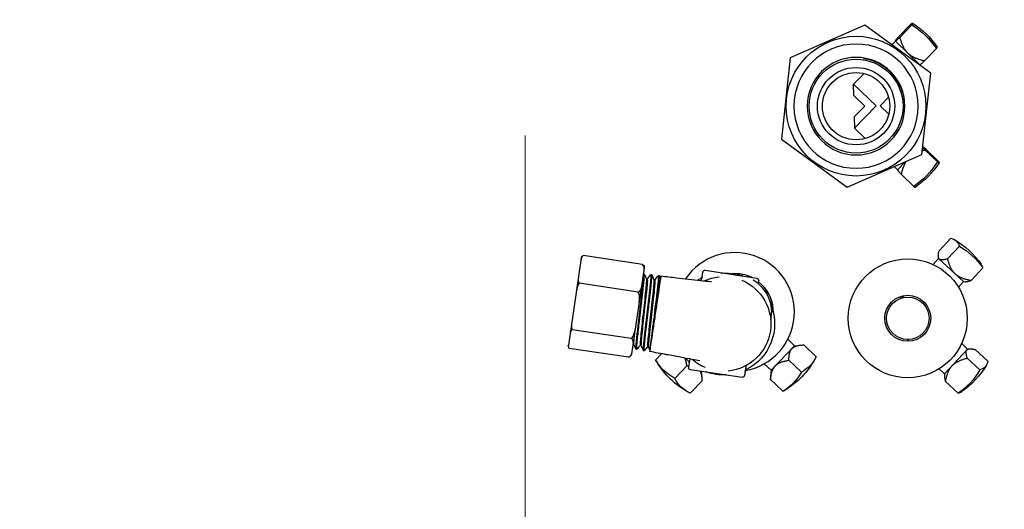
# Model space of a CAD drawing. Header units: inches. Extents: x 1 to 669, y 0 to 417.
# Tile 167 of 256: x 116.43 to 123.67, y 357.15 to 360.76. Entities that reach past the tile are written whole.
import ezdxf

# ---------------------------------------------------------------- set-up
doc = ezdxf.new("R2010")
doc.units = ezdxf.units.IN
doc.header["$LTSCALE"] = 12
doc.header["$MEASUREMENT"] = 0
doc.header["$PDMODE"] = 1
doc.layers.get('0').update_dxf_attribs({"linetype": 'CONTINUOUS'})
doc.layers.get('Defpoints').update_dxf_attribs({"linetype": 'CONTINUOUS'})
doc.layers.add('D', color=2, linetype='CONTINUOUS')
doc.layers.add('X', color=1, linetype='CONTINUOUS')
doc.layers.add('Leader', color=41, linetype='CONTINUOUS', lineweight=13)
doc.styles.get("Standard").update_dxf_attribs({"font": 'SIMPLEX.SHX', "width": 0.875})
doc.dimstyles.new('STANDARD$0', dxfattribs={"dimscale": 32, "dimtxt": 0.09375, "dimasz": 0.0625, "dimexe": 0.03125, "dimexo": 0.03125, "dimgap": 0.03125, "dimtad": 1, "dimtih": 1, "dimtoh": 1, "dimdec": 4, "dimzin": 12, "dimdsep": 46, "dimlunit": 5, "dimtxsty": 'Standard', "dimcen": -0.03125, "dimclrd": 256, "dimclre": 256, "dimclrt": 256, "dimadec": 0, "dimazin": 0, "dimtfac": 0.875, "dimtdec": 4, "dimtofl": 0, "dimtmove": 0, "dimatfit": 3, "dimfxl": 1, "dimtolj": 1, "dimtzin": 12, "dimlwd": 13, "dimlwe": 13, "dimarcsym": 0})

# ---------------------------------------------------------------- blocks, each defined once
blk = doc.blocks.new('*D23')
at = {"layer": 'D', "lineweight": 13, "transparency": 16777216}
for p, q in [((90.1511, 360.2772), (90.1511, 307.6928)), ((150.1511, 360.2772), (150.1511, 307.6928)), ((92.1511, 308.6928), (148.1511, 308.6928))]:
    blk.add_line(p, q, dxfattribs=at)
at = {"layer": 'D', "transparency": 16777216}
for points in [[(92.1511, 309.0261), (92.1511, 308.3595), (90.1511, 308.6928)], [(148.1511, 309.0261), (148.1511, 308.3595), (150.1511, 308.6928)]]:
    blk.add_solid(points, dxfattribs=at)
at = {"layer": 'Defpoints', "color": 0, "transparency": 16777216}
for p in [(90.1511, 361.2772), (150.1511, 361.2772), (150.1511, 308.6928)]:
    blk.add_point(p, dxfattribs=at)
at = {"layer": 'D', "transparency": 16777216, "insert": (120.1511, 311.1928), "char_height": 3, "attachment_point": 5}
blk.add_mtext('\\A1;60', dxfattribs=at)
blk = doc.blocks.new('*D24')
at = {"layer": 'D', "lineweight": 13, "transparency": 16777216}
for p, q in [((121.7396, 407.0897), (174.1585, 407.0897)), ((173.1585, 405.0897), (173.1585, 371.6877)), ((173.1585, 319.1694), (173.1585, 366.6877)), ((121.1511, 317.1694), (174.1585, 317.1694))]:
    blk.add_line(p, q, dxfattribs=at)
at = {"layer": 'D', "transparency": 16777216}
for points in [[(172.8252, 405.0897), (173.4918, 405.0897), (173.1585, 407.0897)], [(172.8252, 319.1694), (173.4918, 319.1694), (173.1585, 317.1694)]]:
    blk.add_solid(points, dxfattribs=at)
at = {"layer": 'Defpoints', "color": 0, "transparency": 16777216}
for p in [(120.7396, 407.0897), (120.1511, 317.1694), (173.1585, 317.1694)]:
    blk.add_point(p, dxfattribs=at)
at = {"layer": 'D', "transparency": 16777216, "insert": (173.1585, 369.1877), "char_height": 3, "attachment_point": 5}
blk.add_mtext('\\A1;90{}{\\C2;%%p1}', dxfattribs=at)
blk = doc.blocks.new('*D48')
at = {"layer": 'D', "linetype": 'ByBlock', "lineweight": 13, "transparency": 16777216}
for p, q in [((153.2658, 361.2772), (166.0451, 361.2772)), ((165.0451, 359.2772), (165.0451, 341.7233)), ((165.0451, 319.1694), (165.0451, 336.7233)), ((121.1511, 317.1694), (166.0451, 317.1694))]:
    blk.add_line(p, q, dxfattribs=at)
at = {"layer": 'D', "transparency": 16777216}
for points in [[(164.7118, 359.2772), (165.3785, 359.2772), (165.0451, 361.2772)], [(164.7118, 319.1694), (165.3785, 319.1694), (165.0451, 317.1694)]]:
    blk.add_solid(points, dxfattribs=at)
at = {"layer": 'Defpoints', "color": 0, "transparency": 16777216}
for p in [(152.2658, 361.2772), (120.1511, 317.1694), (165.0451, 317.1694)]:
    blk.add_point(p, dxfattribs=at)
at = {"layer": 'D', "transparency": 16777216, "insert": (165.0451, 339.2233), "char_height": 3, "attachment_point": 5}
blk.add_mtext('\\A1;44', dxfattribs=at)

msp = doc.modelspace()

# ---------------------------------------------------------------- linework, layer by layer
msp.add_arc((120.1511, 361.27725), 30, 192.904892, 67.197332)
at = {"extrusion": (5.43852e-32, 2.22045e-16, -1)}
for radius, start, end in [(12.9375, 26.3878, 264.525412), (12.75, 20.954798, 264.420022), (7.75, 64.53031, 261.211459)]:
    msp.add_arc((-120.1511, 361.27725), radius, start, end, dxfattribs=at)
at = {"layer": 'Leader'}
msp.add_line((120.1511, 359.90225), (120.1511, 327.24935), dxfattribs=at)
at = {"layer": 'X', "extrusion": (-2.44929e-16, -1, -2.22045e-16)}
for p, q in [((122.64915, 360.71578), (122.09997, 360.4741)), ((123.13304, 360.36103), (122.64915, 360.71578)), ((122.98739, 360.72355), (122.89926, 360.63236)), ((122.99431, 360.71686), (122.90618, 360.62567)), ((122.84657, 360.57105), (122.87246, 360.59784)), ((122.87246, 360.59784), (122.87245, 360.59796)), ((122.87253, 360.59778), (122.87246, 360.59784)), ((123.05223, 360.42411), (122.87253, 360.59778)), ((123.17395, 360.54326), (123.08582, 360.45207)), ((122.09997, 360.4741), (122.03469, 359.87766)), ((123.05006, 360.42186), (123.05223, 360.42411)), ((123.05223, 360.42411), (123.05235, 360.4241)), ((122.566, 360.28073), (122.64243, 360.35982)), ((123.06775, 359.76459), (123.13304, 360.36103)), ((122.7304, 360.12185), (122.566, 360.28073)), ((122.56742, 360.1973), (122.566, 360.28073)), ((122.64697, 360.12042), (122.56742, 360.1973)), ((122.57009, 360.04087), (122.64697, 360.12042)), ((122.57151, 359.95744), (122.7304, 360.12185)), ((122.76061, 360.12236), (122.8222, 360.18608)), ((122.76061, 360.12236), (122.82434, 360.06078)), ((122.57009, 360.04087), (122.57151, 359.95744)), ((122.57151, 359.95744), (122.6506, 359.88101)), ((122.03469, 359.87766), (122.51858, 359.52291)), ((122.51858, 359.52291), (123.06775, 359.76459)), ((123.18138, 359.7089), (123.09019, 359.79703)), ((123.18807, 359.71582), (123.09688, 359.80395)), ((122.88863, 359.65098), (122.94712, 359.7115)), ((122.8639, 359.67488), (122.88863, 359.65098)), ((122.88863, 359.65098), (122.88862, 359.65086)), ((123.00778, 359.52926), (122.91659, 359.61739)), ((123.2803, 359.14747), (123.19398, 359.05456)), ((123.34322, 359.08901), (123.2569, 358.9961)), ((120.56346, 359.00002), (120.46799, 358.36094)), ((121.01224, 358.95532), (120.57721, 359.02031)), ((123.14961, 358.95489), (123.19029, 358.99868)), ((123.19029, 358.99868), (123.18899, 359.00917)), ((123.37345, 358.82852), (123.19029, 358.99868)), ((121.02665, 358.92633), (120.93259, 358.29671)), ((121.44707, 358.83629), (121.45611, 358.8968)), ((121.85492, 358.85239), (121.47316, 358.90942)), ((123.51522, 358.9292), (123.42891, 358.83629)), ((120.98173, 358.75113), (120.54671, 358.81612)), ((121.02642, 358.88432), (121.02048, 358.88501)), ((121.04135, 358.84704), (121.04795, 358.84606)), ((121.08154, 358.87783), (121.07395, 358.87872)), ((121.09658, 358.84042), (121.10317, 358.83943)), ((121.10419, 358.61543), (121.13447, 358.8181)), ((121.13686, 358.87132), (121.12923, 358.87221)), ((121.13726, 358.87086), (121.14571, 358.84948)), ((121.86431, 358.81369), (121.86754, 358.83534)), ((123.33633, 358.78856), (123.37345, 358.82852)), ((123.37345, 358.82852), (123.38401, 358.82798)), ((122.90237, 358.71598), (122.91254, 358.70615)), ((122.92103, 358.70885), (122.93637, 358.72537)), ((120.93071, 358.40962), (120.49569, 358.47461)), ((122.08202, 358.40435), (122.13197, 358.35631)), ((122.96153, 358.40243), (122.9749, 358.39)), ((120.46799, 358.36094), (120.46795, 358.36071)), ((120.9102, 358.2723), (120.47518, 358.33729)), ((120.94385, 358.37202), (120.9487, 358.3713)), ((120.96422, 358.33249), (120.97179, 358.33112)), ((120.99679, 358.36254), (121.00338, 358.36155)), ((121.01903, 358.32255), (121.02654, 358.32119)), ((121.05151, 358.35252), (121.05811, 358.35153)), ((121.06769, 358.32726), (121.0579, 358.35205)), ((121.95868, 358.17611), (122.13197, 358.35631)), ((122.13197, 358.35631), (122.17783, 358.36123)), ((122.28986, 358.27487), (122.19845, 358.36277)), ((123.23397, 358.14932), (123.40413, 358.33247)), ((123.36033, 358.37316), (123.40413, 358.33247)), ((123.40413, 358.33247), (123.41462, 358.33378)), ((123.55292, 358.24247), (123.46001, 358.32879)), ((120.93259, 358.29671), (120.93246, 358.29582)), ((121.10984, 358.25178), (121.15403, 358.29773)), ((121.36084, 358.25906), (121.3518, 358.19855)), ((122.18134, 358.16202), (122.08993, 358.24992)), ((123.49446, 358.17955), (123.40155, 358.26587)), ((121.25033, 358.11668), (121.33823, 358.20809)), ((121.36442, 358.1815), (121.74618, 358.12447)), ((121.44037, 358.17015), (121.44463, 358.16606)), ((121.44753, 358.16908), (121.44463, 358.16606)), ((121.44463, 358.16606), (121.44954, 358.1202)), ((121.46419, 358.1864), (121.46419, 358.1864)), ((121.77307, 358.20293), (121.76323, 358.13708)), ((121.90873, 358.22415), (121.95868, 358.17611)), ((121.95868, 358.17611), (121.95556, 358.1301)), ((123.19401, 358.18644), (123.23397, 358.14932)), ((121.36318, 358.00817), (121.45108, 358.09958)), ((122.04625, 358.02153), (121.95483, 358.10943)), ((123.23397, 358.14932), (123.23343, 358.13876)), ((123.33465, 358.00754), (123.24174, 358.09386))]:
    msp.add_line(p, q, dxfattribs=at)
at = {"layer": 'X'}
for centre, radius in [((120.1511, 361.27725), 6.9375), ((122.58386, 360.11934), 0.514), ((122.58386, 360.11934), 0.34507), ((122.58386, 360.11934), 0.28419), ((122.58386, 360.11934), 0.2475), ((122.96411, 358.55866), 0.4375), ((122.96411, 358.55866), 0.169), ((122.96411, 358.55866), 0.15625)]:
    msp.add_circle(centre, radius, dxfattribs=at)
at = {"layer": 'X', "extrusion": (5.43852e-32, 2.22045e-16, -1)}
for radius in [0.45702, 0.359]:
    msp.add_circle((-122.58386, 360.11934), radius, dxfattribs=at)
for centre, radius, start, end in [((-120.1511, 361.27725), 6.9968, 90, 270), ((-122.66769, 360.20609), 0.62, 122.382108, 145.662186), ((-122.67061, 360.03551), 0.62, 212.382108, 235.662186), ((-122.99328, 358.60297), 0.62, 120.497465, 145.290899), ((-120.59721, 358.99451), 0.0342, 9.272184, 17.828372), ((-120.99439, 358.93051), 0.03254, 170.299471, 187.392508), ((-121.60967, 358.51694), 0.375, 87.62458, 108.539109), ((-121.60967, 358.51694), 0.375, 59.307904, 63.621013), ((-121.43639, 358.86633), 0.015, 188.496496, 243.621013), ((-121.60967, 358.51694), 0.348, 65.738284, 84.46271), ((-121.60967, 358.51694), 0.348, 112.530281, 264.46271), ((-121.85271, 358.83755), 0.015, 98.496496, 188.496496), ((-121.60967, 358.51694), 0.375, 158.511121, 243.621013), ((-120.50184, 358.35612), 0.0342, 359.16462, 7.720807), ((-120.90038, 358.30125), 0.03254, 189.600484, 206.693521), ((-121.64842, 358.55832), 0.62, 298.89223, 328.866346), ((-121.60967, 358.51694), 0.375, 313.371979, 317.685036), ((-121.60967, 358.51694), 0.348, 292.530281, 311.254866), ((-121.73971, 358.56011), 0.62, 208.89223, 238.866346), ((-121.60967, 358.51694), 0.375, 267.62458, 289.368412), ((-121.78295, 358.16755), 0.015, 8.496496, 63.621013), ((-123.00842, 358.52949), 0.62, 210.497465, 235.290899), ((-121.62583, 358.12728), 0.015, 87.62458, 98.496496), ((-121.7484, 358.1393), 0.015, 188.496496, 278.496496)]:
    msp.add_arc(centre, radius, start, end, dxfattribs=at)
at = {"layer": 'X'}
for centre, radius, start, end in [((121.69317, 358.60486), 0.4375, 280.038649, 146.036325), ((121.47094, 358.89458), 0.015, 81.503504, 171.503504), ((121.5935, 358.90661), 0.015, 261.503504, 272.37542), ((121.69317, 358.60486), 0.2825, 63.529413, 94.161439), ((121.58439, 358.6338), 0.281, 57.874567, 63.803922), ((121.69317, 358.60486), 0.27, 75.906802, 87.100206), ((121.76303, 358.85071), 0.031, 109.285429, 139.464492), ((121.76303, 358.85071), 0.031, 20.942512, 38.987915), ((121.69317, 358.60486), 0.27, 347.251101, 60.271117), ((121.69317, 358.60486), 0.2815, 359.6193, 52.128542), ((121.69317, 358.60486), 0.2825, 358.78833, 46.120712), ((121.34184, 358.23345), 0.015, 351.503504, 46.628021), ((121.36663, 358.19633), 0.015, 171.503504, 261.503504), ((121.48033, 358.14901), 0.015, 70.631588, 81.503504), ((121.7879, 358.20071), 0.015, 119.406399, 171.503504)]:
    msp.add_arc(centre, radius, start, end, dxfattribs=at)
at = {"layer": 'X', "extrusion": (6.16298e-32, 2.22045e-16, -1)}
for centre, major_axis, ratio in [((122.57788, 360.29289), (0.42201, 0.43667), 0.0384896), ((122.97919, 358.49803), (0.44489, -0.41334), 0.939135)]:
    msp.add_ellipse(centre, major_axis=major_axis, ratio=ratio, start_param=-0.2073218, end_param=0.2073218, dxfattribs=at)
at = {"layer": 'X', "extrusion": (4.93038e-32, 2.22045e-16, -1)}
for centre, major_axis in [((122.67115, 360.20274), (0.42201, 0.43667)), ((122.66726, 360.03205), (0.43667, -0.42201))]:
    msp.add_ellipse(centre, major_axis=major_axis, ratio=0.999259, start_param=-0.2073218, end_param=0.2073218, dxfattribs=at)
at = {"layer": 'X'}
for centre, major_axis, ratio, end_param in [((122.75751, 360.11928), (0.42201, 0.43667), 0.0384896, -0.0079286), ((122.5838, 359.9457), (0.43667, -0.42201), 0.0384896, -0.0079286), ((123.07928, 358.52307), (0.41334, 0.44489), 0.3435483, -0.0753703), ((121.57817, 358.62587), (-0.42092, -0.43772), 0.6262408, -0.1661044), ((121.67216, 358.48986), (0.43772, -0.42092), 0.6262408, -0.1661044), ((122.92852, 358.44349), (0.44489, -0.41334), 0.3435483, -0.0753703)]:
    msp.add_ellipse(centre, major_axis=major_axis, ratio=ratio, start_param=-0.2073218, end_param=end_param, dxfattribs=at)
at = {"layer": 'X', "extrusion": (0, 2.22045e-16, -1)}
msp.add_ellipse((122.75741, 360.12533), major_axis=(0.43667, -0.42201), ratio=0.0384896, start_param=-0.2073218, end_param=0.2073218, dxfattribs=at)
at = {"layer": 'X', "extrusion": (2.34193e-31, 2.22045e-16, -1)}
msp.add_ellipse((122.90727, 358.68287), major_axis=(0.41334, 0.44489), ratio=0.3435483, start_param=-0.2073218, end_param=0.2073218, dxfattribs=at)
at = {"layer": 'X', "extrusion": (7.39557e-32, 2.22045e-16, -1)}
for centre, major_axis, ratio in [((123.02474, 358.57374), (0.41334, 0.44489), 0.939135), ((121.59199, 358.61258), (-0.42092, -0.43772), 0.7796297), ((121.80726, 358.63035), (0.43772, -0.42092), 0.6262408), ((121.71866, 358.49077), (-0.42092, -0.43772), 0.6262408)]:
    msp.add_ellipse(centre, major_axis=major_axis, ratio=ratio, start_param=-0.2073218, end_param=0.2073218, dxfattribs=at)
at = {"layer": 'X', "extrusion": (1.2326e-32, 2.22045e-16, -1)}
msp.add_ellipse((123.08832, 358.61549), major_axis=(0.44489, -0.41334), ratio=0.3435483, start_param=-0.2073218, end_param=0.2073218, dxfattribs=at)
at = {"layer": 'X', "extrusion": (1.72563e-31, 2.22045e-16, -1)}
msp.add_ellipse((121.68545, 358.50368), major_axis=(0.43772, -0.42092), ratio=0.7796297, start_param=-0.2073218, end_param=0.2073218, dxfattribs=at)
at = {"layer": 'X'}
for points, weights in [([(122.87253, 360.59778), (122.8711, 360.59916), (122.89926, 360.63236)], [2.06132118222, 2.06132118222, 1.70765438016]), ([(122.90618, 360.62567), (122.87396, 360.59639), (122.87253, 360.59778)], [1.70765438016, 2.06132118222, 2.06132118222]), ([(122.96581, 360.50763), (122.9286, 360.54358), (122.90618, 360.62567)], [2.06132118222, 2.06132118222, 1.70765438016]), ([(123.08582, 360.45207), (123.00301, 360.47167), (122.96581, 360.50763)], [1.70765438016, 2.06132118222, 2.06132118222]), ([(123.05235, 360.4241), (123.05485, 360.42392), (123.08582, 360.45207)], [2.06055718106, 2.04488336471, 1.70765438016]), ([(123.07068, 359.79134), (123.07995, 359.79423), (123.09019, 359.79703)], [1.77844672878, 1.74502495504, 1.70765438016]), ([(123.09019, 359.79703), (123.07968, 359.80859), (123.07337, 359.81586)], [1.70765438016, 1.81973212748, 1.89629220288]), ([(123.07413, 359.82281), (123.08219, 359.81641), (123.09688, 359.80395)], [1.93257858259, 1.84793893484, 1.70765438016]), ([(122.91659, 359.61739), (122.93146, 359.68019), (122.95393, 359.7145)], [1.70765438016, 1.96306862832, 2.03402553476]), ([(122.88862, 359.65086), (122.88844, 359.64836), (122.91659, 359.61739)], [2.06055718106, 2.04488336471, 1.70765438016]), ([(123.19587, 358.9935), (123.18284, 359.00561), (123.19398, 359.05456)], [2.06132118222, 2.06132118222, 1.70765438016]), ([(123.2569, 358.9961), (123.2089, 358.98139), (123.19587, 358.9935)], [1.70765438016, 2.06132118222, 2.06132118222]), ([(123.31333, 358.88437), (123.27771, 358.91746), (123.2569, 358.9961)], [2.06132118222, 2.06132118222, 1.70765438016]), ([(123.42891, 358.83629), (123.34895, 358.85127), (123.31333, 358.88437)], [1.70765438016, 2.06132118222, 2.06132118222]), ([(123.38401, 358.82798), (123.39926, 358.82721), (123.42891, 358.83629)], [1.99662103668, 1.91005223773, 1.70765438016]), ([(122.08993, 358.24992), (122.0904, 358.31309), (122.11288, 358.33646)], [1.70765438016, 2.06132118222, 2.06132118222]), ([(122.11288, 358.33646), (122.13535, 358.35983), (122.19845, 358.36277)], [2.06132118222, 2.06132118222, 1.70765438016]), ([(123.40155, 358.26587), (123.38684, 358.31387), (123.39895, 358.3269)], [1.70765438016, 2.06132118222, 2.06132118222]), ([(123.39895, 358.3269), (123.41106, 358.33993), (123.46001, 358.32879)], [2.06132118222, 2.06132118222, 1.70765438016]), ([(121.32395, 358.26609), (121.33277, 358.24322), (121.33823, 358.20809)], [1.95380837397, 1.86632448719, 1.70765438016]), ([(121.99107, 358.20979), (122.01905, 358.23889), (122.08993, 358.24992)], [2.06132118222, 2.06132118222, 1.70765438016]), ([(123.28982, 358.20943), (123.32291, 358.24506), (123.40155, 358.26587)], [2.06132118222, 2.06132118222, 1.70765438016]), ([(121.33823, 358.20809), (121.3461, 358.20804), (121.35316, 358.2077)], [1.70765438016, 1.74495028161, 1.77831314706]), ([(121.43577, 358.17084), (121.44884, 358.14777), (121.45108, 358.09958)], [2.03519828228, 1.96520249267, 1.70765438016]), ([(121.95483, 358.10943), (121.96309, 358.18069), (121.99107, 358.20979)], [1.70765438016, 2.06132118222, 2.06132118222]), ([(123.24174, 358.09386), (123.25672, 358.17381), (123.28982, 358.20943)], [1.70765438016, 2.06132118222, 2.06132118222]), ([(121.95556, 358.1301), (121.95492, 358.12056), (121.95483, 358.10943)], [1.80606920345, 1.76086461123, 1.70765438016]), ([(123.23343, 358.13876), (123.23266, 358.12351), (123.24174, 358.09386)], [1.99662103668, 1.91005223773, 1.70765438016])]:
    msp.add_rational_spline(points, weights, degree=2, dxfattribs=at)
for points, knots in [([(122.87515, 360.32291), (122.86161, 360.34229), (122.84617, 360.36027), (122.81132, 360.39335), (122.79199, 360.40824), (122.75136, 360.43345), (122.73015, 360.44389), (122.68512, 360.46066), (122.66132, 360.46676), (122.63717, 360.47039)], [-0.72919454, -0.72919454, -0.72919454, -0.72919454, -0.54882981, -0.54882981, -0.36459724, -0.36459724, -0.18602492, -0.18602492, 0, 0, 0, 0]), ([(122.93963, 360.16744), (122.93654, 360.18717), (122.9318, 360.20665), (122.91378, 360.26044), (122.8968, 360.2933), (122.87515, 360.32291)], [-0.4323461, -0.4323461, -0.4323461, -0.4323461, -0.27957507, -0.27957507, 0, 0, 0, 0]), ([(120.57721, 359.02031), (120.57427, 359.01778), (120.57178, 359.01482), (120.5656, 359.00535), (120.56303, 358.99662), (120.56182, 358.98904)], [-1.40629089, -1.40629089, -1.40629089, -1.40629089, -1.36684203, -1.36684203, -1.26962803, -1.26962803, -1.26962803, -1.26962803]), ([(120.56465, 359.00498), (120.56645, 359.01052), (120.56992, 359.01607), (120.57677, 359.02006), (120.57699, 359.02019), (120.57721, 359.02031)], [-0.67560752, -0.67560752, -0.67560752, -0.67560752, -0.57314198, -0.57314198, -0.56987802, -0.56987802, -0.56987802, -0.56987802]), ([(121.01224, 358.95532), (121.01574, 358.95332), (121.01853, 358.95092), (121.02395, 358.94473), (121.02573, 358.94032), (121.02646, 358.936)], [-0.42553153, -0.42553153, -0.42553153, -0.42553153, -0.38727359, -0.38727359, -0.31337728, -0.31337728, -0.31337728, -0.31337728]), ([(121.02454, 358.91222), (121.02562, 358.92013), (121.02583, 358.92953), (121.02242, 358.94183), (121.02012, 358.94695), (121.01553, 358.95241), (121.01398, 358.95392), (121.01224, 358.95532)], [-1.59812162, -1.59812162, -1.59812162, -1.59812162, -1.49735327, -1.49735327, -1.44338955, -1.44338955, -1.42436593, -1.42436593, -1.42436593, -1.42436593]), ([(120.54671, 358.81612), (120.54348, 358.81164), (120.54065, 358.80648), (120.53345, 358.79017), (120.52999, 358.77544), (120.52801, 358.76277)], [-1.40629089, -1.40629089, -1.40629089, -1.40629089, -1.36684203, -1.36684203, -1.26962803, -1.26962803, -1.26962803, -1.26962803]), ([(120.54112, 358.85052), (120.54007, 358.84292), (120.53997, 358.83383), (120.54312, 358.82296), (120.54464, 358.8194), (120.54671, 358.81612)], [-0.70602507, -0.70602507, -0.70602507, -0.70602507, -0.60881107, -0.60881107, -0.56936221, -0.56936221, -0.56936221, -0.56936221]), ([(121.01965, 358.87946), (121.01965, 358.87921), (121.01966, 358.87894), (121.01967, 358.87533), (121.01952, 358.87073), (121.01897, 358.86119), (121.01867, 358.85696), (121.01813, 358.85006), (121.01794, 358.84777), (121.01755, 358.84322), (121.01735, 358.84098), (121.01682, 358.83521), (121.01647, 358.83159), (121.01519, 358.81853), (121.01411, 358.80829), (121.01255, 358.79376), (121.01217, 358.79026), (121.01149, 358.78395), (121.01119, 358.78119), (121.0107, 358.77672), (121.01052, 358.77505), (121.01008, 358.77098), (121.00982, 358.76856), (121.00835, 358.7551), (121.00709, 358.74354), (121.00497, 358.72447), (121.00416, 358.71726), (121.00269, 358.70424), (121.00203, 358.69848), (121.00091, 358.68868), (121.00045, 358.68468), (120.99946, 358.67616), (120.99893, 358.67164), (120.99727, 358.65748), (120.99612, 358.64775), (120.99372, 358.62751), (120.99247, 358.61701), (120.99089, 358.6037), (120.99056, 358.60091), (120.98977, 358.59422), (120.98932, 358.59034), (120.98859, 358.58413), (120.98831, 358.5818), (120.9877, 358.57655), (120.98736, 358.57363), (120.98542, 358.55687), (120.98386, 358.54318), (120.98151, 358.52247), (120.9807, 358.51526), (120.97926, 358.50258), (120.97864, 358.49707), (120.9776, 358.48788), (120.97718, 358.48416), (120.97629, 358.47632), (120.97583, 358.47223), (120.97447, 358.46021), (120.97361, 358.45247), (120.97154, 358.43392), (120.97039, 358.42347), (120.96908, 358.41098), (120.9688, 358.40829), (120.96837, 358.40408), (120.96821, 358.40252), (120.96786, 358.39904), (120.96767, 358.39714), (120.9667, 358.3871), (120.96603, 358.37963), (120.96512, 358.36865), (120.9648, 358.36469), (120.96434, 358.35829), (120.96416, 358.35571), (120.96391, 358.35173), (120.96382, 358.35022), (120.96366, 358.34725), (120.96359, 358.34581), (120.96343, 358.34181), (120.96338, 358.33959), (120.96341, 358.33563), (120.96352, 358.33411), (120.96379, 358.33305), (120.96386, 358.33288), (120.96402, 358.3326), (120.96411, 358.33251), (120.96422, 358.33249)], [0.1419709, 0.1419709, 0.1419709, 0.1419709, 0.1516687, 0.1516687, 0.2699158, 0.2699158, 0.3461933, 0.3461933, 0.3816042, 0.3816042, 0.4136758, 0.4136758, 0.4612937, 0.4612937, 0.577814, 0.577814, 0.6136767, 0.6136767, 0.6409673, 0.6409673, 0.657034, 0.657034, 0.6798354, 0.6798354, 0.7826004, 0.7826004, 0.8430382, 0.8430382, 0.8899157, 0.8899157, 0.9219083, 0.9219083, 0.9575677, 0.9575677, 1.0331026, 1.0331026, 1.1137242, 1.1137242, 1.1351916, 1.1351916, 1.1650579, 1.1650579, 1.1829908, 1.1829908, 1.205548, 1.205548, 1.3128737, 1.3128737, 1.3713415, 1.3713415, 1.4173198, 1.4173198, 1.4492201, 1.4492201, 1.4852133, 1.4852133, 1.5563784, 1.5563784, 1.6620422, 1.6620422, 1.6918217, 1.6918217, 1.7097456, 1.7097456, 1.7323362, 1.7323362, 1.8311613, 1.8311613, 1.8941337, 1.8941337, 1.9421528, 1.9421528, 1.9742713, 1.9742713, 2.0095374, 2.0095374, 2.0795275, 2.0795275, 2.1655888, 2.1655888, 2.1877814, 2.1877814, 2.2148856, 2.2148856, 2.2148856, 2.2148856]), ([(120.97232, 358.33145), (120.97214, 358.33123), (120.97198, 358.33111), (120.97173, 358.33112), (120.97164, 358.33118), (120.9713, 358.33167), (120.97113, 358.33258), (120.97095, 358.3354), (120.97094, 358.33724), (120.971, 358.34031), (120.97103, 358.34113), (120.97108, 358.34266), (120.9711, 358.34336), (120.97118, 358.34527), (120.97124, 358.34653), (120.9714, 358.34969), (120.97152, 358.35166), (120.9721, 358.36095), (120.97279, 358.36974), (120.97397, 358.3827), (120.97423, 358.38549), (120.97476, 358.39103), (120.97503, 358.39376), (120.97575, 358.4009), (120.97621, 358.40542), (120.97738, 358.41651), (120.9781, 358.42323), (120.97979, 358.43863), (120.98077, 358.44742), (120.98209, 358.45918), (120.98238, 358.46182), (120.98291, 358.46654), (120.98314, 358.46862), (120.98375, 358.47411), (120.98414, 358.47756), (120.98506, 358.48581), (120.9856, 358.49065), (120.98801, 358.51221), (120.98998, 358.52956), (120.99256, 358.55191), (120.99309, 358.55651), (120.99413, 358.56544), (120.99464, 358.56978), (120.99595, 358.581), (120.99677, 358.58791), (120.99874, 358.60455), (120.9999, 358.61429), (121.00229, 358.63441), (121.00352, 358.64477), (121.00506, 358.65794), (121.0054, 358.66083), (121.00602, 358.66613), (121.00629, 358.66853), (121.00707, 358.67526), (121.00757, 358.67955), (121.00877, 358.69011), (121.00948, 358.69633), (121.0118, 358.71695), (121.01337, 358.73096), (121.01533, 358.74861), (121.01579, 358.75279), (121.01665, 358.76053), (121.01705, 358.76411), (121.018, 358.77274), (121.01855, 358.77773), (121.01976, 358.78885), (121.02042, 358.7949), (121.02205, 358.81018), (121.02296, 358.81898), (121.02392, 358.82885), (121.02409, 358.83062), (121.02439, 358.83379), (121.02452, 358.83519), (121.02487, 358.83902), (121.02508, 358.84139), (121.02555, 358.84698), (121.0258, 358.85011), (121.02657, 358.86037), (121.02694, 358.86647), (121.02719, 358.87275), (121.02723, 358.8741), (121.02728, 358.87642), (121.02729, 358.87741), (121.02728, 358.87921), (121.02726, 358.88), (121.02712, 358.88306), (121.02686, 358.88426), (121.02642, 358.88432)], [2.1845146, 2.1845146, 2.1845146, 2.1845146, 2.2199272, 2.2199272, 2.2455368, 2.2455368, 2.322636, 2.322636, 2.3950394, 2.3950394, 2.4189723, 2.4189723, 2.4374509, 2.4374509, 2.467384, 2.467384, 2.508205, 2.508205, 2.64716, 2.64716, 2.6834975, 2.6834975, 2.7169252, 2.7169252, 2.7683846, 2.7683846, 2.8386289, 2.8386289, 2.9225319, 2.9225319, 2.9463968, 2.9463968, 2.9648872, 2.9648872, 2.9949596, 2.9949596, 3.0360828, 3.0360828, 3.1758877, 3.1758877, 3.2118134, 3.2118134, 3.2454276, 3.2454276, 3.2985687, 3.2985687, 3.3732347, 3.3732347, 3.4532167, 3.4532167, 3.4757622, 3.4757622, 3.4946846, 3.4946846, 3.5287303, 3.5287303, 3.5788885, 3.5788885, 3.6970292, 3.6970292, 3.7345016, 3.7345016, 3.7675709, 3.7675709, 3.8156101, 3.8156101, 3.8777309, 3.8777309, 3.9792202, 3.9792202, 4.0019851, 4.0019851, 4.0208355, 4.0208355, 4.0542939, 4.0542939, 4.1030467, 4.1030467, 4.2245666, 4.2245666, 4.2616938, 4.2616938, 4.2948569, 4.2948569, 4.328018, 4.328018, 4.4400877, 4.4400877, 4.4400877, 4.4400877]), ([(121.04156, 358.84652), (121.04276, 358.84349), (121.04213, 358.82826), (121.03696, 358.76767), (121.03117, 358.71402), (121.01805, 358.59637), (121.0108, 358.53297), (120.99979, 358.42946), (120.9961, 358.38987), (120.9956, 358.36599), (120.99596, 358.36266), (120.99679, 358.36254)], [0.727366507, 0.727366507, 0.727366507, 0.727366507, 0.737621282, 0.737621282, 0.751430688, 0.751430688, 0.765240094, 0.765240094, 0.7790495, 0.7790495, 0.784322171, 0.784322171, 0.784322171, 0.784322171]), ([(121.04795, 358.84606), (121.04975, 358.84579), (121.04925, 358.83017), (121.04383, 358.76664), (121.03804, 358.71299), (121.02491, 358.59535), (121.01767, 358.53194), (121.00665, 358.42843), (121.00297, 358.38884), (121.0025, 358.36644), (121.00269, 358.36329), (121.00317, 358.36208)], [0.726200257, 0.726200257, 0.726200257, 0.726200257, 0.737621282, 0.737621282, 0.751430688, 0.751430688, 0.765240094, 0.765240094, 0.7790495, 0.7790495, 0.783142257, 0.783142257, 0.783142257, 0.783142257]), ([(121.07395, 358.87872), (121.07446, 358.87866), (121.07478, 358.87738), (121.07495, 358.87422), (121.07497, 358.87344), (121.07498, 358.8717), (121.07497, 358.87074), (121.07492, 358.86851), (121.07488, 358.86722), (121.07468, 358.86282), (121.07446, 358.85932), (121.07386, 358.85111), (121.07346, 358.84634), (121.07287, 358.83965), (121.07274, 358.83821), (121.07242, 358.83466), (121.07223, 358.83253), (121.0719, 358.82901), (121.07177, 358.82767), (121.07148, 358.82459), (121.07132, 358.82284), (121.07033, 358.81243), (121.0694, 358.80297), (121.0678, 358.78722), (121.0672, 358.78148), (121.06607, 358.77086), (121.06555, 358.76607), (121.06464, 358.75777), (121.06426, 358.75432), (121.06344, 358.74687), (121.06299, 358.74287), (121.06135, 358.72842), (121.06011, 358.71766), (121.05753, 358.69555), (121.0562, 358.68423), (121.05445, 358.66929), (121.05405, 358.66587), (121.05338, 358.66018), (121.05312, 358.65793), (121.05251, 358.65263), (121.05215, 358.64959), (121.05059, 358.63612), (121.04939, 358.62561), (121.04709, 358.6057), (121.04601, 358.59632), (121.04415, 358.58023), (121.04337, 358.5735), (121.0421, 358.5626), (121.04161, 358.5584), (121.04061, 358.54981), (121.0401, 358.54542), (121.03859, 358.53255), (121.0376, 358.52413), (121.03528, 358.50438), (121.03397, 358.49318), (121.03207, 358.47681), (121.03145, 358.47139), (121.03059, 358.46378), (121.03033, 358.4615), (121.02987, 358.45738), (121.02967, 358.45553), (121.02905, 358.45), (121.02865, 358.44636), (121.02716, 358.43263), (121.02615, 358.42297), (121.02441, 358.40614), (121.02367, 358.39884), (121.02268, 358.38892), (121.02239, 358.38597), (121.02186, 358.3805), (121.02161, 358.37797), (121.02103, 358.37187), (121.0207, 358.3684), (121.01969, 358.35733), (121.01912, 358.35055), (121.01857, 358.34284), (121.01844, 358.34098), (121.01827, 358.33797), (121.01821, 358.33676), (121.01812, 358.33492), (121.0181, 358.33425), (121.01805, 358.33278), (121.01803, 358.332), (121.01798, 358.32881), (121.01803, 358.32688), (121.01828, 358.32401), (121.01848, 358.3231), (121.01885, 358.32263), (121.01893, 358.32257), (121.01903, 358.32255)], [0.000001, 0.000001, 0.000001, 0.000001, 0.1152595, 0.1152595, 0.1471525, 0.1471525, 0.1791205, 0.1791205, 0.2148405, 0.2148405, 0.2912134, 0.2912134, 0.3719018, 0.3719018, 0.3934147, 0.3934147, 0.4233435, 0.4233435, 0.4412854, 0.4412854, 0.4637508, 0.4637508, 0.5722068, 0.5722068, 0.6308098, 0.6308098, 0.6768917, 0.6768917, 0.7088066, 0.7088066, 0.744717, 0.744717, 0.836546, 0.836546, 0.9281701, 0.9281701, 0.9552267, 0.9552267, 0.9729194, 0.9729194, 0.9966339, 0.9966339, 1.0776717, 1.0776717, 1.14956, 1.14956, 1.2013036, 1.2013036, 1.2338657, 1.2338657, 1.2681422, 1.2681422, 1.335011, 1.335011, 1.4272967, 1.4272967, 1.4739346, 1.4739346, 1.4940823, 1.4940823, 1.5106535, 1.5106535, 1.5440873, 1.5440873, 1.6385853, 1.6385853, 1.718388, 1.718388, 1.7537168, 1.7537168, 1.7858043, 1.7858043, 1.8334865, 1.8334865, 1.9457263, 1.9457263, 1.9847068, 1.9847068, 2.0135817, 2.0135817, 2.0312657, 2.0312657, 2.0541337, 2.0541337, 2.1297725, 2.1297725, 2.2066204, 2.2066204, 2.2286428, 2.2286428, 2.2286428, 2.2286428]), ([(121.02715, 358.32156), (121.02694, 358.32131), (121.02676, 358.32118), (121.02609, 358.3212), (121.02576, 358.32239), (121.02558, 358.32553), (121.02555, 358.32645), (121.02554, 358.32841), (121.02556, 358.32941), (121.02563, 358.33206), (121.0257, 358.33381), (121.02592, 358.33818), (121.0261, 358.34092), (121.02673, 358.3496), (121.0273, 358.35626), (121.02813, 358.36544), (121.02828, 358.36707), (121.02855, 358.3701), (121.02868, 358.37149), (121.02905, 358.37542), (121.02929, 358.378), (121.02974, 358.38267), (121.02993, 358.38471), (121.03102, 358.3959), (121.03201, 358.40581), (121.03369, 358.42179), (121.03428, 358.42732), (121.03524, 358.4362), (121.03559, 358.43943), (121.03637, 358.44643), (121.03679, 358.45022), (121.03799, 358.46095), (121.0388, 358.46801), (121.04102, 358.48732), (121.04249, 358.49983), (121.04461, 358.51793), (121.04523, 358.52325), (121.04616, 358.53124), (121.04647, 358.53388), (121.04707, 358.53904), (121.04736, 358.54156), (121.04826, 358.54929), (121.04886, 358.55451), (121.05049, 358.5686), (121.05151, 358.5775), (121.05383, 358.59763), (121.05513, 358.60887), (121.05702, 358.62514), (121.05761, 358.63021), (121.05869, 358.63947), (121.05918, 358.64365), (121.06034, 358.65352), (121.061, 358.65918), (121.063, 358.67622), (121.06432, 358.68745), (121.06673, 358.708), (121.06782, 358.71738), (121.06918, 358.72933), (121.0695, 358.73213), (121.07003, 358.73679), (121.07024, 358.73866), (121.07078, 358.74357), (121.07112, 358.74659), (121.0726, 358.76008), (121.07367, 358.77013), (121.07559, 358.78841), (121.07644, 358.79671), (121.07755, 358.80775), (121.07786, 358.81092), (121.07844, 358.81675), (121.0787, 358.81943), (121.07932, 358.82589), (121.07967, 358.82957), (121.08042, 358.83766), (121.0808, 358.84192), (121.08162, 358.85169), (121.082, 358.85677), (121.08231, 358.8621), (121.08236, 358.86309), (121.08244, 358.8648), (121.08247, 358.86552), (121.08252, 358.86696), (121.08254, 358.86766), (121.08258, 358.86942), (121.08259, 358.87041), (121.08254, 358.87556), (121.08219, 358.87775), (121.08154, 358.87783)], [2.1959235, 2.1959235, 2.1959235, 2.1959235, 2.2338457, 2.2338457, 2.3474232, 2.3474232, 2.3854486, 2.3854486, 2.4183907, 2.4183907, 2.4649723, 2.4649723, 2.5237458, 2.5237458, 2.6334719, 2.6334719, 2.6562792, 2.6562792, 2.6750929, 2.6750929, 2.7081802, 2.7081802, 2.7330332, 2.7330332, 2.8413015, 2.8413015, 2.8958723, 2.8958723, 2.9263073, 2.9263073, 2.9609337, 2.9609337, 3.0229159, 3.0229159, 3.1265759, 3.1265759, 3.1691309, 3.1691309, 3.1899826, 3.1899826, 3.2097924, 3.2097924, 3.2504792, 3.2504792, 3.3189959, 3.3189959, 3.4050787, 3.4050787, 3.4441769, 3.4441769, 3.4766569, 3.4766569, 3.5210274, 3.5210274, 3.6111202, 3.6111202, 3.6897795, 3.6897795, 3.7141469, 3.7141469, 3.7307031, 3.7307031, 3.7578135, 3.7578135, 3.8535532, 3.8535532, 3.9417603, 3.9417603, 3.9787314, 3.9787314, 4.0119341, 4.0119341, 4.06121, 4.06121, 4.1260321, 4.1260321, 4.2222703, 4.2222703, 4.2456765, 4.2456765, 4.2643332, 4.2643332, 4.2842221, 4.2842221, 4.3163134, 4.3163134, 4.4680569, 4.4680569, 4.4680569, 4.4680569]), ([(121.09679, 358.8399), (121.09731, 358.83858), (121.09748, 358.835), (121.09679, 358.8107), (121.09294, 358.77003), (121.08168, 358.66482), (121.07434, 358.60081), (121.06115, 358.48274), (121.05539, 358.42928), (121.05019, 358.3676), (121.04976, 358.35278), (121.05151, 358.35252)], [0.843662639, 0.843662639, 0.843662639, 0.843662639, 0.848096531, 0.848096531, 0.861905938, 0.861905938, 0.875715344, 0.875715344, 0.88952475, 0.88952475, 0.900614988, 0.900614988, 0.900614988, 0.900614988]), ([(121.10317, 358.83943), (121.10405, 358.8393), (121.1044, 358.83554), (121.10366, 358.80968), (121.09981, 358.769), (121.08854, 358.66379), (121.08121, 358.59978), (121.06802, 358.48172), (121.06226, 358.42825), (121.0573, 358.36945), (121.05674, 358.35499), (121.0579, 358.35205)], [0.842484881, 0.842484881, 0.842484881, 0.842484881, 0.848096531, 0.848096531, 0.861905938, 0.861905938, 0.875715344, 0.875715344, 0.88952475, 0.88952475, 0.899456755, 0.899456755, 0.899456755, 0.899456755]), ([(121.12923, 358.87221), (121.12987, 358.87214), (121.13012, 358.86975), (121.13005, 358.86426), (121.13003, 358.86334), (121.12998, 358.86172), (121.12996, 358.86105), (121.1299, 358.85968), (121.12987, 358.85899), (121.1298, 358.85733), (121.12975, 358.85636), (121.12958, 358.85323), (121.12945, 358.85093), (121.12895, 358.8434), (121.12851, 358.8376), (121.1278, 358.82915), (121.12762, 358.82715), (121.12715, 358.82191), (121.12684, 358.81858), (121.12627, 358.8126), (121.12602, 358.81003), (121.12545, 358.80431), (121.12513, 358.80114), (121.12389, 358.78919), (121.12288, 358.77985), (121.12077, 358.76076), (121.11969, 358.75111), (121.11827, 358.73848), (121.11797, 358.73589), (121.11748, 358.73147), (121.11727, 358.72967), (121.11685, 358.72588), (121.11663, 358.72391), (121.11491, 358.70862), (121.11336, 358.6948), (121.11059, 358.6704), (121.1094, 358.66004), (121.10766, 358.64502), (121.10713, 358.64046), (121.1062, 358.63254), (121.10581, 358.62918), (121.10501, 358.62236), (121.1046, 358.6189), (121.10419, 358.61543)], [0.000001, 0.000001, 0.000001, 0.000001, 0.159407, 0.159407, 0.1882265, 0.1882265, 0.2067841, 0.2067841, 0.2245678, 0.2245678, 0.2474042, 0.2474042, 0.294758, 0.294758, 0.3904898, 0.3904898, 0.4188923, 0.4188923, 0.4628893, 0.4628893, 0.4946131, 0.4946131, 0.5314126, 0.5314126, 0.629753, 0.629753, 0.7208914, 0.7208914, 0.7441388, 0.7441388, 0.7600744, 0.7600744, 0.777297, 0.777297, 0.8922967, 0.8922967, 0.9744807, 0.9744807, 1.0100309, 1.0100309, 1.0359977, 1.0359977, 1.0627272, 1.0627272, 1.0627272, 1.0627272]), ([(121.14876, 358.86993), (121.14876, 358.86993), (121.14768, 358.86269), (121.1456, 358.84877), (121.14352, 358.83483), (121.14044, 358.81421), (121.1366, 358.78852), (121.13275, 358.76275), (121.12814, 358.73188), (121.12313, 358.69836), (121.1181, 358.66464), (121.11267, 358.62835), (121.10724, 358.592)], [-1.1132028, -1.1132028, -1.1132028, -1.1132028, -0.8360213, -0.8360213, -0.8360213, -0.5584933, -0.5584933, -0.5584933, -0.2800359, -0.2800359, -0.2800359, 0, 0, 0, 0]), ([(121.12872, 358.87188), (121.12877, 358.87194), (121.12881, 358.87199), (121.129, 358.87217), (121.12912, 358.87223), (121.12923, 358.87221)], [4.426216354, 4.426216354, 4.426216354, 4.426216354, 4.436113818, 4.436113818, 4.46410693, 4.46410693, 4.46410693, 4.46410693]), ([(121.13447, 358.8181), (121.13531, 358.82724), (121.13598, 358.83532), (121.13665, 358.84421), (121.13678, 358.84608), (121.13702, 358.84962), (121.13713, 358.85128), (121.13732, 358.85452), (121.13741, 358.85608), (121.13762, 358.86048), (121.1377, 358.86296), (121.13773, 358.86834), (121.13757, 358.87038), (121.13712, 358.87115), (121.13707, 358.87121), (121.13696, 358.87129), (121.13691, 358.87131), (121.13686, 358.87132)], [0.000001, 0.000001, 0.000001, 0.000001, 0.11950939, 0.11950939, 0.15359675, 0.15359675, 0.18718287, 0.18718287, 0.22313933, 0.22313933, 0.29599962, 0.29599962, 0.41825559, 0.41825559, 0.43388153, 0.43388153, 0.44632, 0.44632, 0.44632, 0.44632]), ([(121.14876, 358.86993), (121.1872, 358.86554), (121.22563, 358.86115), (121.29292, 358.85348), (121.32199, 358.85016), (121.3812, 358.84349), (121.41154, 358.84012), (121.46757, 358.83408), (121.4939, 358.83133), (121.51814, 358.82895), (121.51976, 358.82879), (121.52136, 358.82863)], [0, 0, 0, 0, 0.11607138, 0.11607138, 0.20318235, 0.20318235, 0.2970034, 0.2970034, 0.39091328, 0.39091328, 0.39772048, 0.39772048, 0.39772048, 0.39772048]), ([(120.98173, 358.75113), (120.98381, 358.75196), (120.98574, 358.75296), (120.99172, 358.75684), (120.99542, 358.76106), (121.00228, 358.77182), (121.00482, 358.78087), (121.0061, 358.78876)], [-0.42458234, -0.42458234, -0.42458234, -0.42458234, -0.40555872, -0.40555872, -0.351595, -0.351595, -0.25082665, -0.25082665, -0.25082665, -0.25082665]), ([(120.98998, 358.68087), (120.99254, 358.69871), (120.99389, 358.71986), (120.98728, 358.74169), (120.98491, 358.74698), (120.98173, 358.75113)], [-1.60271246, -1.60271246, -1.60271246, -1.60271246, -1.46627597, -1.46627597, -1.42801803, -1.42801803, -1.42801803, -1.42801803]), ([(121.10419, 358.61543), (121.10027, 358.5862), (121.09574, 358.55277), (121.08669, 358.4843), (121.08263, 358.45305), (121.07616, 358.40297), (121.07324, 358.38026), (121.06912, 358.34472), (121.06805, 358.33338), (121.06791, 358.32873)], [0.000001, 0.000001, 0.000001, 0.000001, 0.22502988, 0.22502988, 0.43988748, 0.43988748, 0.62140969, 0.62140969, 0.79541581, 0.79541581, 0.79541581, 0.79541581]), ([(120.4934, 358.53109), (120.49159, 358.51839), (120.4906, 358.5033), (120.49272, 358.4856), (120.49391, 358.47984), (120.49569, 358.47461)], [-0.70602507, -0.70602507, -0.70602507, -0.70602507, -0.60881107, -0.60881107, -0.56936221, -0.56936221, -0.56936221, -0.56936221]), ([(121.10724, 358.592), (121.10181, 358.55565), (121.09639, 358.51936), (121.09136, 358.48564), (121.08635, 358.45212), (121.08174, 358.42125), (121.07789, 358.39548), (121.07405, 358.36978), (121.07097, 358.34917), (121.06889, 358.33523), (121.06681, 358.32131), (121.06573, 358.31407), (121.06573, 358.31407)], [-2.2264056, -2.2264056, -2.2264056, -2.2264056, -1.9463697, -1.9463697, -1.9463697, -1.6679123, -1.6679123, -1.6679123, -1.3903843, -1.3903843, -1.3903843, -1.1132028, -1.1132028, -1.1132028, -1.1132028]), ([(120.49569, 358.47461), (120.49289, 358.47303), (120.49056, 358.47113), (120.48487, 358.46499), (120.48274, 358.45918), (120.4819, 358.45409)], [-1.40629089, -1.40629089, -1.40629089, -1.40629089, -1.36684203, -1.36684203, -1.26962803, -1.26962803, -1.26962803, -1.26962803]), ([(120.93071, 358.40962), (120.93497, 358.41266), (120.93878, 358.41703), (120.95148, 358.43597), (120.95636, 358.45659), (120.95914, 358.4744)], [-0.42553153, -0.42553153, -0.42553153, -0.42553153, -0.38727359, -0.38727359, -0.2508371, -0.2508371, -0.2508371, -0.2508371]), ([(120.945, 358.37973), (120.94569, 358.38506), (120.94545, 358.39144), (120.94147, 358.39996), (120.93894, 358.40355), (120.93413, 358.40748), (120.93251, 358.40859), (120.93071, 358.40962)], [-1.59812162, -1.59812162, -1.59812162, -1.59812162, -1.49735327, -1.49735327, -1.44338955, -1.44338955, -1.42436593, -1.42436593, -1.42436593, -1.42436593]), ([(120.46799, 358.36094), (120.4673, 358.35583), (120.46764, 358.34965), (120.47128, 358.34211), (120.47296, 358.33962), (120.47518, 358.33729)], [-0.70602507, -0.70602507, -0.70602507, -0.70602507, -0.60881107, -0.60881107, -0.56936221, -0.56936221, -0.56936221, -0.56936221]), ([(121.43412, 358.24467), (121.41764, 358.248), (121.39901, 358.25168), (121.35203, 358.26078), (121.32195, 358.26649), (121.25839, 358.27842), (121.22423, 358.28474), (121.14896, 358.29867), (121.10734, 358.30637), (121.06573, 358.31407)], [0.26054324, 0.26054324, 0.26054324, 0.26054324, 0.33152436, 0.33152436, 0.42847227, 0.42847227, 0.53116572, 0.53116572, 0.65815566, 0.65815566, 0.65815566, 0.65815566]), ([(120.9102, 358.2723), (120.91222, 358.27277), (120.91409, 358.27335), (120.91985, 358.2757), (120.92331, 358.27839), (120.92961, 358.28538), (120.9317, 358.29141), (120.93259, 358.29671)], [-0.42458234, -0.42458234, -0.42458234, -0.42458234, -0.40555872, -0.40555872, -0.351595, -0.351595, -0.25082665, -0.25082665, -0.25082665, -0.25082665])]:
    msp.add_open_spline(points, degree=3, knots=knots, dxfattribs=at)
for points in [[(122.63717, 360.47039), (122.65261, 360.46939), (122.66792, 360.46737), (122.68308, 360.46436)], [(121.0268, 358.88388), (121.03172, 358.87143), (121.03664, 358.85897), (121.04156, 358.84652)], [(121.04767, 358.8461), (121.05624, 358.85684), (121.0648, 358.86759), (121.07336, 358.87834)], [(121.07336, 358.87834), (121.07358, 358.87862), (121.07378, 358.87874), (121.07395, 358.87872)], [(121.08201, 358.87729), (121.08693, 358.86483), (121.09186, 358.85236), (121.09679, 358.8399)], [(121.10289, 358.83948), (121.1115, 358.85027), (121.12011, 358.86107), (121.12872, 358.87188)], [(120.94978, 358.41178), (120.94789, 358.38865), (120.94736, 358.37467), (120.9485, 358.37181)], [(120.96384, 358.33294), (120.95873, 358.34589), (120.95361, 358.35885), (120.9485, 358.37181)], [(120.99707, 358.3625), (120.98882, 358.35215), (120.98057, 358.3418), (120.97232, 358.33145)], [(121.01858, 358.32309), (121.01344, 358.33609), (121.00831, 358.34908), (121.00317, 358.36208)], [(121.05178, 358.35248), (121.04357, 358.34217), (121.03536, 358.33187), (121.02715, 358.32156)]]:
    msp.add_open_spline(points, degree=3, dxfattribs=at)

# ---------------------------------------------------------------- dimensions: what is measured, and where the dimension line sits
at = {"layer": 'D'}
dim = msp.add_linear_dim(base=(173.15851, 317.16945), p1=(120.7396, 407.08975), p2=(120.1511, 317.16945), angle=90, text='<>{}{\\C2;%%p1}', dimstyle='STANDARD$0', override={"dimdec": 1, "dimtp": 1, "dimtm": 1, "dimarcsym": 1}, dxfattribs=at)
dim.commit()
dim.dimension.update_dxf_attribs({"geometry": '*D24', "text_midpoint": (173.15851, 369.18774), "dimtype": 160})
dim = msp.add_linear_dim(base=(150.1511, 308.69279), p1=(90.1511, 361.27725), p2=(150.1511, 361.27725), dimstyle='STANDARD$0', override={"dimarcsym": 1}, dxfattribs=at)
dim.commit()
dim.dimension.update_dxf_attribs({"geometry": '*D23', "text_midpoint": (120.1511, 311.19279)})
dim = msp.add_linear_dim(base=(165.04515, 317.16945), p1=(152.26576, 361.27725), p2=(120.1511, 317.16945), angle=90, dimstyle='STANDARD$0', override={"dimdec": 2, "dimadec": 8, "dimarcsym": 1}, dxfattribs=at)
dim.commit()
dim.dimension.update_dxf_attribs({"geometry": '*D48', "text_midpoint": (165.04515, 339.22335)})

doc.saveas('drawing.dxf')
